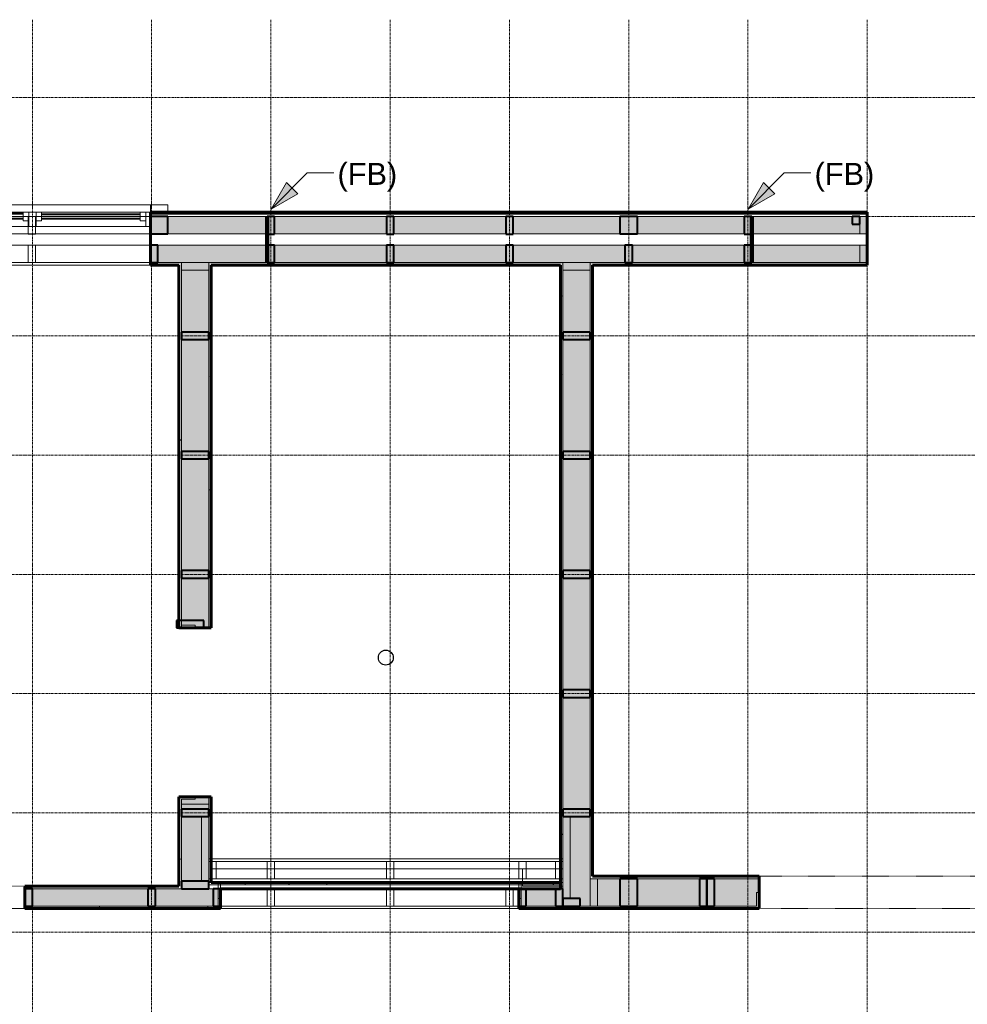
# Model space of a CAD drawing. Header units: inches. Extents: x -639 to 53, y -225 to 536.
# Tile 7 of 10: x -333 to -142, y -27 to 171. Entities that reach past the tile are written whole.
import ezdxf

# ---------------------------------------------------------------- set-up
doc = ezdxf.new("R2010")
doc.units = ezdxf.units.IN
doc.header["$MEASUREMENT"] = 0
doc.linetypes.add('Grid Line 1_2_', pattern=[0.875, 0.5, -0.125, 0.125, -0.125])
doc.linetypes.add('Overhead', pattern=[0.15625, 0.09375, -0.0625])
for name, color, linetype, lineweight in [('A-ANNO-TEXT', 2, 'Continuous', 9), ('A-DETL', 5, 'Continuous', 9), ('A-DETL-GENF', 3, 'Overhead', 9), ('A-FLOR-OTLN', 6, 'Continuous', 18), ('A-GENM', 6, 'Continuous', 9), ('A-GLAZ', 6, 'Continuous', 18), ('A-GLAZ-GLAS', 6, 'Continuous', 40), ('A-WALL', 2, 'Continuous', 18), ('A-WALL-PATT', 2, 'Continuous', 60), ('I-WALL', 2, 'Continuous', 18), ('S-BEAM', 4, 'Continuous', 9), ('S-COLS', 6, 'Continuous', 9), ('S-GRID', 1, 'Continuous', 9)]:
    doc.layers.add(name, color=color, linetype=linetype, lineweight=lineweight)
doc.styles.add('Arial_1', font='arial.ttf', dxfattribs={"height": 4.425898})
pattern_1 = [(0, (0, 0), (15.36, 3.84), [0.634, -10.886, 0.634, -10.886, -61.44]), (0, (0, 0), (15.36, 3.84), [-23.04, 0.634, -22.406, 0.634, -10.886, -26.88]), (0, (0, 0), (15.36, 3.84), [-57.6, 0.634, -7.046, 0.634, -18.566]), (120, (5.76, 1.92), (-11.005538, 11.38215), [0.634, -10.886, 0.634, -10.886, -61.44]), (120, (5.76, 1.92), (-11.005538, 11.38215), [-23.04, 0.634, -22.406, 0.634, -10.886, -26.88]), (120, (5.76, 1.92), (-11.005538, 11.38215), [-57.6, 0.634, -7.046, 0.634, -18.566]), (240, (7.68, 9.6), (-4.354462, -15.22215), [0.634, -10.886, 0.634, -10.886, -61.44]), (240, (7.68, 9.6), (-4.354462, -15.22215), [-23.04, 0.634, -22.406, 0.634, -10.886, -26.88]), (240, (7.68, 9.6), (-4.354462, -15.22215), [-57.6, 0.634, -7.046, 0.634, -18.566])]

# ---------------------------------------------------------------- blocks, each defined once
blk = doc.blocks.new('Double Casement - _2_2050CS-1788570-1st Floor Adv_ Framing with Fire Blocking')
at = {"layer": 'A-GLAZ'}
for p, q in [((-23.75, 6.81), (-27.25, 6.81)), ((-27.25, 6.81), (-27.25, 5.31)), ((-23.75, 5.31), (-23.75, 6.81)), ((-23.75, 6.81), (23.75, 6.81)), ((-23.75, 5.31), (-23.75, 6.81)), ((27.25, 6.81), (23.75, 6.81)), ((23.75, 6.81), (23.75, 5.31)), ((23.75, 6.81), (23.75, 5.31)), ((27.25, 5.31), (27.25, 6.81)), ((-27.25, 5.31), (-23.75, 5.31)), ((23.75, 5.31), (-23.75, 5.31)), ((-23.75, 5.31), (-23.75, 2.44)), ((23.75, 5.31), (-23.75, 5.31)), ((-22.83, 2.44), (-22.83, 5.31)), ((-22.83, 5.31), (-21.68, 5.31)), ((-21.68, 5.31), (-21.68, 3.59)), ((-1.86, 5.31), (-0.73, 5.31)), ((-1.86, 3.59), (-1.86, 5.31)), ((-0.73, 5.31), (-0.73, 2.44)), ((0.73, 5.31), (0.73, 2.44)), ((1.86, 5.31), (0.73, 5.31)), ((1.86, 3.59), (1.86, 5.31)), ((22.83, 5.31), (21.68, 5.31)), ((21.68, 5.31), (21.68, 3.59)), ((22.83, 5.31), (22.83, 2.44)), ((23.75, 2.44), (23.75, 5.31)), ((23.75, 5.31), (27.25, 5.31)), ((-23.75, 2.44), (23.75, 2.44)), ((-21.68, 3.59), (-22.83, 3.59)), ((-0.73, 3.59), (-1.86, 3.59)), ((0.73, 3.59), (1.86, 3.59)), ((21.68, 3.59), (22.83, 3.59))]:
    blk.add_line(p, q, dxfattribs=at)
at = {"layer": 'A-GLAZ-GLAS'}
for p, q in [((-1.86, 5), (-21.68, 5)), ((-1.86, 3.99), (-21.68, 3.99)), ((1.86, 4.93), (21.68, 4.93)), ((1.86, 4.05), (21.68, 4.05))]:
    blk.add_line(p, q, dxfattribs=at)
blk = doc.blocks.new('Trus Joist - TimberStrand LSL - Post Column - TimberStrand_ 1_3E _ 3 1_2 x 5 1_2_-1960429-1st Floor Adv_ Framing with Fire Blocking')
at = {"layer": 'S-COLS', "lineweight": 40}
for p, q in [((2.75, 1.75), (-2.75, 1.75)), ((-2.75, 1.75), (-2.75, -1.75)), ((2.75, -1.75), (2.75, 1.75)), ((-2.75, -1.75), (2.75, -1.75))]:
    blk.add_line(p, q, dxfattribs=at)
blk = doc.blocks.new('Trus Joist - TimberStrand LSL - Post Column - TimberStrand_ 1_3E _ 3 1_2 x 3 1_2_-1957847-1st Floor Adv_ Framing with Fire Blocking')
at = {"layer": 'S-COLS', "lineweight": 40}
for p, q in [((1.75, 1.75), (-1.75, 1.75)), ((-1.75, 1.75), (-1.75, -1.75)), ((1.75, -1.75), (1.75, 1.75)), ((-1.75, -1.75), (1.75, -1.75))]:
    blk.add_line(p, q, dxfattribs=at)
blk = doc.blocks.new('Opening-Door - 116_ x 94_5_-2740869-1st Floor Adv_ Framing with Fire Blocking')
at = {"layer": 'A-DETL-GENF'}
for p, q in [((53.18, 3.25), (-53.82, 3.25)), ((-53.82, -3.25), (53.18, -3.25))]:
    blk.add_line(p, q, dxfattribs=at)
at = {"layer": 'A-DETL-GENF', "linetype": 'Continuous', "lineweight": 30}
for p, q in [((-53.82, 3.25), (-53.82, -3.25)), ((53.18, -3.25), (53.18, 3.25))]:
    blk.add_line(p, q, dxfattribs=at)
blk = doc.blocks.new('Dimension Lumber - 2x4-1930577-1st Floor Adv_ Framing with Fire Blocking')
at = {"layer": 'S-BEAM', "lineweight": 40}
for p, q in [((-518.79, 84.58), (-522.29, 84.58)), ((-522.29, 84.58), (-522.29, 83.08)), ((-518.79, 83.08), (-518.79, 84.58)), ((-522.29, 83.08), (-518.79, 83.08))]:
    blk.add_line(p, q, dxfattribs=at)
blk = doc.blocks.new('Dimension Lumber - 2x4-1930595-1st Floor Adv_ Framing with Fire Blocking')
at = {"layer": 'S-BEAM', "lineweight": 40}
for p, q in [((-330.29, -3.42), (-331.79, -3.42)), ((-331.79, -3.42), (-331.79, -6.92)), ((-330.29, -6.92), (-330.29, -3.42)), ((-331.79, -6.92), (-330.29, -6.92))]:
    blk.add_line(p, q, dxfattribs=at)
blk = doc.blocks.new('Dimension Lumber - 2x6-1930573-1st Floor Adv_ Framing with Fire Blocking')
at = {"layer": 'S-BEAM', "lineweight": 40}
for p, q in [((-600.79, 432.58), (-606.29, 432.58)), ((-606.29, 432.58), (-606.29, 431.08)), ((-600.79, 431.08), (-600.79, 432.58)), ((-606.29, 431.08), (-600.79, 431.08))]:
    blk.add_line(p, q, dxfattribs=at)
blk = doc.blocks.new('Dimension Lumber - 2x6-3135711-1st Floor Adv_ Framing with Fire Blocking')
at = {"layer": 'S-BEAM', "lineweight": 40}
for p, q in [((-300.29, -1.92), (-300.29, -3.42)), ((-294.79, -1.92), (-300.29, -1.92)), ((-294.79, -3.42), (-294.79, -1.92)), ((-300.29, -3.42), (-294.79, -3.42))]:
    blk.add_line(p, q, dxfattribs=at)
blk = doc.blocks.new('Dimension Lumber - 2x4-1930597-1st Floor Adv_ Framing with Fire Blocking')
at = {"layer": 'S-BEAM', "lineweight": 40}
for p, q in [((-223.54, -3.42), (-225.04, -3.42)), ((-225.04, -3.42), (-225.04, -6.92)), ((-223.54, -6.92), (-223.54, -3.42)), ((-225.04, -6.92), (-223.54, -6.92))]:
    blk.add_line(p, q, dxfattribs=at)
blk = doc.blocks.new('Dimension Lumber - 2x6-2740842-1st Floor Adv_ Framing with Fire Blocking')
at = {"layer": 'S-BEAM', "lineweight": 40}
for p, q in [((-193.04, -1.42), (-194.54, -1.42)), ((-194.54, -1.42), (-194.54, -6.92)), ((-193.04, -6.92), (-193.04, -1.42)), ((-194.54, -6.92), (-193.04, -6.92))]:
    blk.add_line(p, q, dxfattribs=at)
blk = doc.blocks.new('Dimension Lumber - 2x6-2740817-1st Floor Adv_ Framing with Fire Blocking')
at = {"layer": 'S-BEAM', "lineweight": 40}
for p, q in [((-194.54, -1.42), (-196.04, -1.42)), ((-196.04, -1.42), (-196.04, -6.92)), ((-194.54, -6.92), (-194.54, -1.42)), ((-196.04, -6.92), (-194.54, -6.92))]:
    blk.add_line(p, q, dxfattribs=at)
blk = doc.blocks.new('Dimension Lumber - 2x4-1930783-1st Floor Adv_ Framing with Fire Blocking')
at = {"layer": 'S-BEAM'}
for p, q in [((-42.29, 60.35), (-45.79, 60.35)), ((-45.79, 60.35), (-45.79, 58.85)), ((-42.29, 58.85), (-42.29, 60.35)), ((-45.79, 58.85), (-42.29, 58.85))]:
    blk.add_line(p, q, dxfattribs=at)
blk = doc.blocks.new('Dimension Lumber - 2x4-2852017-1st Floor Adv_ Framing with Fire Blocking')
at = {"layer": 'S-BEAM'}
for p, q in [((-281.54, 2.08), (-283.04, 2.08)), ((-283.04, 2.08), (-283.04, -1.42)), ((-281.54, -1.42), (-281.54, 2.08)), ((-283.04, -1.42), (-281.54, -1.42))]:
    blk.add_line(p, q, dxfattribs=at)
blk = doc.blocks.new('Opening-Door - 5034-3138701-1st Floor Adv_ Framing with Fire Blocking')
at = {"layer": 'A-DETL-GENF'}
for p, q in [((29.68, 2), (-30.32, 2)), ((-30.32, -2), (29.68, -2))]:
    blk.add_line(p, q, dxfattribs=at)
at = {"layer": 'A-DETL-GENF', "linetype": 'Continuous', "lineweight": 30}
for p, q in [((-30.32, 2), (-30.32, -2)), ((29.68, -2), (29.68, 2))]:
    blk.add_line(p, q, dxfattribs=at)
blk = doc.blocks.new('Opening-Door - 4080-2858558-1st Floor Adv_ Framing with Fire Blocking')
at = {"layer": 'A-DETL-GENF'}
for p, q in [((23.68, 2.25), (-24.32, 2.25)), ((-24.32, -2.25), (23.68, -2.25))]:
    blk.add_line(p, q, dxfattribs=at)
at = {"layer": 'A-DETL-GENF', "linetype": 'Continuous', "lineweight": 30}
for p, q in [((-24.32, 2.25), (-24.32, -2.25)), ((23.68, -2.25), (23.68, 2.25))]:
    blk.add_line(p, q, dxfattribs=at)
blk = doc.blocks.new('Dimension Lumber - 2x4-2866082-1st Floor Adv_ Framing with Fire Blocking')
at = {"layer": 'S-BEAM'}
for p, q in [((-293.29, 2.08), (-294.79, 2.08)), ((-294.79, 2.08), (-294.79, -1.42)), ((-293.29, -1.42), (-293.29, 2.08)), ((-294.79, -1.42), (-293.29, -1.42))]:
    blk.add_line(p, q, dxfattribs=at)

msp = doc.modelspace()

# ---------------------------------------------------------------- hatches: boundary and pattern name
at = {"layer": 'A-ANNO-TEXT'}
for points in [[(-282.2523, 133.3146), (-276.8878, 136.4462), (-279.1723, 138.7089)], [(-186.2523, 133.3146), (-180.8878, 136.4462), (-183.1723, 138.7089)]]:
    msp.add_hatch(color=7, dxfattribs=at).paths.add_polyline_path(points, flags=0)
at = {"layer": 'A-WALL-PATT', "lineweight": 9}
h = msp.add_hatch(dxfattribs=at)
h.set_pattern_fill('FP_2', color=256, style=0, pattern_type=2)
h.set_pattern_definition([(135, (0, 0), (-4.006467, -4.006467), [])])
h.paths.add_polyline_path([(-41.7861, 132.3321), (-41.4111, 132.3321), (-41.4111, 132.7071), (-90.2865, 132.7071), (-90.2865, 132.3321), (-43.5481, 132.3321)], flags=0)
h.paths.add_polyline_path([(-162.2865, 132.3321), (-162.2865, 132.7071), (-306.5361, 132.7071), (-306.5361, 132.3321), (-282.2427, 132.3321)], flags=0)
h.paths.add_polyline_path([(-354.0361, 132.3321), (-354.0361, 132.7071), (-449.0361, 132.7071), (-449.0361, 132.3321), (-377.7206, 132.3321)], flags=0)
h.paths.add_polyline_path([(-497.0679, 132.3321), (-485.0361, 132.3321), (-485.0361, 132.7071), (-522.7861, 132.7071), (-522.7861, 132.3321), (-512.5361, 132.3321)], flags=0)
at = {"layer": 'A-WALL-PATT'}
h = msp.add_hatch(color=256, dxfattribs=at)
h.paths.add_polyline_path([(-42.2861, 128.3321), (-42.2861, 131.8321), (-90.2865, 131.8321), (-90.2865, 128.3321), (-43.5481, 128.3321)], flags=0)
h.paths.add_polyline_path([(-162.2865, 128.3321), (-162.2865, 131.8321), (-306.5361, 131.8321), (-306.5361, 128.3321), (-282.2427, 128.3321)], flags=0)
h.paths.add_polyline_path([(-354.0361, 128.3321), (-354.0361, 131.8321), (-449.0361, 131.8321), (-449.0361, 128.3321), (-377.7206, 128.3321)], flags=0)
h.paths.add_polyline_path([(-485.0361, 128.3321), (-485.0361, 131.8321), (-518.7861, 131.8321), (-518.7861, 128.3321), (-497.0679, 128.3321)], flags=0)
h = msp.add_hatch(color=256, dxfattribs=at)
h.paths.add_polyline_path([(-51.5361, 122.5821), (-48.0361, 122.5821), (-48.0361, 126.0821), (-90.2865, 126.0821), (-90.2865, 122.5821)], flags=0)
h.paths.add_polyline_path([(-162.2865, 122.5821), (-162.2865, 126.0821), (-306.5361, 126.0821), (-306.5361, 122.5821), (-218.0361, 122.5821)], flags=0)
h.paths.add_polyline_path([(-354.0361, 122.5821), (-354.0361, 126.0821), (-449.0361, 126.0821), (-449.0361, 122.5821), (-377.7206, 122.5821)], flags=0)
h.paths.add_polyline_path([(-485.0361, 122.5821), (-485.0361, 126.0821), (-513.0361, 126.0821), (-513.0361, 122.5821), (-497.0679, 122.5821)], flags=0)
at = {"layer": 'A-WALL-PATT', "lineweight": 9}
h = msp.add_hatch(dxfattribs=at)
h.set_pattern_fill('FP_1', color=256, style=0, pattern_type=2)
h.set_pattern_definition(pattern_1)
h.paths.add_polyline_path([(-52.0361, 122.0821), (-51.5361, 122.0821), (-51.5361, 122.5821), (-90.2865, 122.5821), (-90.2865, 122.0821)], flags=0)
h.paths.add_polyline_path([(-162.2865, 122.0821), (-162.2865, 122.5821), (-218.0361, 122.5821), (-218.0361, 122.0821), (-217.5361, 122.0821)], flags=0)
h.paths.add_polyline_path([(-224.0361, 122.0821), (-223.5361, 122.0821), (-223.5361, 122.5821), (-294.7861, 122.5821), (-294.7861, 122.0821), (-282.2427, 122.0821)], flags=0)
h.paths.add_polyline_path([(-306.5361, 122.0821), (-300.2861, 122.0821), (-300.2861, 122.5821), (-306.5361, 122.5821)], flags=0)
h.paths.add_polyline_path([(-354.0361, 122.0821), (-354.0361, 122.5821), (-440.5361, 122.5821), (-440.5361, 122.0821), (-377.7206, 122.0821)], flags=0)
h.paths.add_polyline_path([(-444.5361, 122.0821), (-444.0361, 122.0821), (-444.0361, 122.5821), (-449.0361, 122.5821), (-449.0361, 122.0821)], flags=0)
h.paths.add_polyline_path([(-497.0679, 122.0821), (-485.0361, 122.0821), (-485.0361, 122.5821), (-512.5361, 122.5821), (-512.5361, 122.0821)], flags=0)
h = msp.add_hatch(dxfattribs=at)
h.set_pattern_fill('FP_1', color=256, style=0, pattern_type=2)
h.set_pattern_definition(pattern_1)
h.paths.add_polyline_path([(-300.7861, -7.4179), (-300.2861, -7.4179), (-300.2861, -6.9179), (-300.7861, -6.9179)], flags=0)
h.paths.add_polyline_path([(-300.2861, -3.4179), (-300.2861, 14.5821), (-297.5361, 14.5821), (-297.5361, 15.0821), (-300.7861, 15.0821), (-300.7861, -3.4179)], flags=0)
h.paths.add_polyline_path([(-297.5361, 49.0821), (-297.5361, 49.5821), (-300.2861, 49.5821), (-300.2861, 122.0821), (-300.7861, 122.0821), (-300.7861, 49.0821)], flags=0)
at = {"layer": 'A-WALL-PATT'}
h = msp.add_hatch(color=256, dxfattribs=at)
h.paths.add_polyline_path([(-300.2861, -6.9179), (-294.7861, -6.9179), (-294.7861, 15.0821), (-297.5361, 15.0821), (-297.5361, 14.5821), (-300.2861, 14.5821), (-300.2861, -3.4179)], flags=0)
h.paths.add_polyline_path([(-294.7861, 49.0821), (-294.7861, 122.5821), (-300.2861, 122.5821), (-300.2861, 49.5821), (-297.5361, 49.5821), (-297.5361, 49.0821)], flags=0)
at = {"layer": 'A-WALL-PATT', "lineweight": 9}
h = msp.add_hatch(dxfattribs=at)
h.set_pattern_fill('FP_1', color=256, style=0, pattern_type=2)
h.set_pattern_definition(pattern_1)
h.paths.add_polyline_path([(-294.7861, -2.6679), (-294.2861, -2.6679), (-294.2861, 15.0821), (-294.7861, 15.0821), (-294.7861, -1.9382)], flags=0)
h.paths.add_polyline_path([(-294.2861, 49.0821), (-294.2861, 122.0821), (-294.7861, 122.0821), (-294.7861, 49.0821)], flags=0)
h = msp.add_hatch(dxfattribs=at)
h.set_pattern_fill('FP_1', color=256, style=0, pattern_type=2)
h.set_pattern_definition(pattern_1)
h.paths.add_polyline_path([(-224.0361, -1.4179), (-223.5361, -1.4179), (-223.5361, 122.0821), (-224.0361, 122.0821), (-224.0361, 4.2155)], flags=0)
at = {"layer": 'A-WALL-PATT'}
msp.add_hatch(color=256, dxfattribs=at).paths.add_polyline_path([(-222.569, -6.9179), (-218.0361, -6.9179), (-218.0361, 122.5821), (-223.5361, 122.5821), (-223.5361, -6.9179)], flags=0)
at = {"layer": 'A-WALL-PATT', "lineweight": 9}
h = msp.add_hatch(dxfattribs=at)
h.set_pattern_fill('FP_1', color=256, style=0, pattern_type=2)
h.set_pattern_definition(pattern_1)
h.paths.add_polyline_path([(-217.5361, -7.4179), (-217.5361, -6.9179), (-218.0361, -6.9179), (-218.0361, -7.4179)], flags=0)
h.paths.add_polyline_path([(-217.5361, -1.4179), (-217.5361, 122.0821), (-218.0361, 122.0821), (-218.0361, -1.4179)], flags=0)
at = {"layer": 'A-WALL-PATT'}
h = msp.add_hatch(color=256, dxfattribs=at)
h.paths.add_polyline_path([(-218.0361, -6.9179), (-184.5361, -6.9179), (-184.5361, -4.1679), (-184.0361, -4.1679), (-184.0361, -1.4179), (-218.0361, -1.4179)], flags=0)
h.paths.add_polyline_path([(-51.5361, -6.9179), (-51.5361, -1.4179), (-77.0361, -1.4179), (-77.0361, -4.1679), (-76.5361, -4.1679), (-76.5361, -6.9179), (-52.0361, -6.9179)], flags=0)
at = {"layer": 'A-WALL-PATT', "lineweight": 9}
h = msp.add_hatch(dxfattribs=at)
h.set_pattern_fill('FP_1', color=256, style=0, pattern_type=2)
h.set_pattern_definition(pattern_1)
h.paths.add_polyline_path([(-184.0361, -1.4179), (-184.0361, -0.9179), (-217.5361, -0.9179), (-217.5361, -1.4179), (-186.7648, -1.4179)], flags=0)
h.paths.add_polyline_path([(-52.0361, -1.4179), (-52.0361, -0.9179), (-77.0361, -0.9179), (-77.0361, -1.4179)], flags=0)
at = {"layer": 'A-WALL-PATT'}
h = msp.add_hatch(color=256, dxfattribs=at)
h.paths.add_polyline_path([(-440.0361, -6.9179), (-379.7861, -6.9179), (-379.7861, -3.4179), (-440.5361, -3.4179), (-440.5361, -6.9179)], flags=0)
h.paths.add_polyline_path([(-300.7861, -6.9179), (-300.2861, -6.9179), (-300.2861, -3.4179), (-331.7861, -3.4179), (-331.7861, -6.9179), (-306.1122, -6.9179)], flags=0)
at = {"layer": 'A-WALL-PATT', "lineweight": 9}
h = msp.add_hatch(dxfattribs=at)
h.set_pattern_fill('FP_1', color=256, style=0, pattern_type=2)
h.set_pattern_definition(pattern_1)
h.paths.add_polyline_path([(-329.9816, -3.4179), (-300.7861, -3.4179), (-300.7861, -2.9179), (-331.7861, -2.9179), (-331.7861, -3.4179)], flags=0)
h.paths.add_polyline_path([(-379.7861, -3.4179), (-379.7861, -2.9179), (-440.0361, -2.9179), (-440.0361, -3.4179)], flags=0)
at = {"layer": 'A-WALL-PATT', "lineweight": 18}
h = msp.add_hatch(color=256, dxfattribs=at)
h.paths.add_polyline_path([(-292.9111, -6.9179), (-292.9111, -5.4179), (-292.4111, -5.4179), (-292.4111, -3.4179), (-294.7861, -3.4179), (-294.7861, -6.9179), (-294.1774, -6.9179)], flags=0)
h.paths.add_polyline_path([(-231.9111, -6.9179), (-223.5361, -6.9179), (-223.5361, -3.4179), (-232.4111, -3.4179), (-232.4111, -5.4179), (-231.9111, -5.4179)], flags=0)
at = {"layer": 'A-WALL-PATT', "lineweight": 9}
h = msp.add_hatch(dxfattribs=at)
h.set_pattern_fill('FP_1', color=256, style=0, pattern_type=2)
h.set_pattern_definition(pattern_1)
h.paths.add_polyline_path([(-224.0361, -2.6679), (-224.0361, -2.1679), (-294.2861, -2.1679), (-294.2861, -2.6679), (-234.5038, -2.6679)], flags=0)
h = msp.add_hatch(dxfattribs=at)
h.set_pattern_fill('FP_1', color=256, style=0, pattern_type=2)
h.set_pattern_definition(pattern_1)
h.paths.add_polyline_path([(-294.7861, -7.4179), (-292.4111, -7.4179), (-292.4111, -5.4179), (-292.9111, -5.4179), (-292.9111, -6.9179), (-300.2861, -6.9179), (-300.2861, -7.4179)], flags=0)
h.paths.add_polyline_path([(-222.569, -7.4179), (-218.0361, -7.4179), (-218.0361, -6.9179), (-231.9111, -6.9179), (-231.9111, -5.4179), (-232.4111, -5.4179), (-232.4111, -7.4179), (-224.0361, -7.4179)], flags=0)
h = msp.add_hatch(dxfattribs=at)
h.set_pattern_fill('FP_1', color=256, style=0, pattern_type=2)
h.set_pattern_definition(pattern_1)
h.paths.add_polyline_path([(-186.7648, -7.4179), (-184.0361, -7.4179), (-184.0361, -4.1679), (-184.5361, -4.1679), (-184.5361, -6.9179), (-217.5361, -6.9179), (-217.5361, -7.4179), (-210.6343, -7.4179)], flags=0)
h.paths.add_polyline_path([(-77.0361, -7.4179), (-52.0361, -7.4179), (-52.0361, -6.9179), (-76.5361, -6.9179), (-76.5361, -4.1679), (-77.0361, -4.1679)], flags=0)
h = msp.add_hatch(dxfattribs=at)
h.set_pattern_fill('FP_1', color=256, style=0, pattern_type=2)
h.set_pattern_definition(pattern_1)
h.paths.add_polyline_path([(-306.1122, -7.4179), (-300.7861, -7.4179), (-300.7861, -6.9179), (-331.7861, -6.9179), (-331.7861, -7.4179), (-329.9816, -7.4179)], flags=0)
h.paths.add_polyline_path([(-444.0361, -7.4179), (-379.7861, -7.4179), (-379.7861, -6.9179), (-444.0361, -6.9179)], flags=0)

# ---------------------------------------------------------------- linework, layer by layer
at = {"layer": 'A-ANNO-TEXT', "color": 7}
for p, q in [((-282.2523, 133.3146), (-274.9645, 140.6727)), ((-279.1723, 138.7089), (-282.2523, 133.3146)), ((-276.8878, 136.4462), (-279.1723, 138.7089)), ((-274.9645, 140.6727), (-269.6371, 140.6727)), ((-186.2523, 133.3146), (-178.9645, 140.6727)), ((-183.1723, 138.7089), (-186.2523, 133.3146)), ((-180.8878, 136.4462), (-183.1723, 138.7089)), ((-178.9645, 140.6727), (-173.6371, 140.6727)), ((-282.2523, 133.3146), (-276.8878, 136.4462)), ((-186.2523, 133.3146), (-180.8878, 136.4462))]:
    msp.add_line(p, q, dxfattribs=at)
at = {"layer": 'A-DETL', "lineweight": 106}
for p, q in [((-283.0361, 131.8321), (-283.0361, 122.5821)), ((-185.5361, 131.8321), (-185.5361, 122.5821))]:
    msp.add_line(p, q, dxfattribs=at)
at = {"layer": 'A-DETL', "lineweight": 30}
msp.add_circle((-259.1611, 43.0821), 1.5, dxfattribs=at)
at = {"layer": 'A-FLOR-OTLN'}
for p, q in [((-223.5361, 2.5821), (-294.7861, 2.5821)), ((-294.7861, -2.1679), (-294.2861, -2.1679)), ((-292.9111, -2.1679), (-292.9111, -7.4179)), ((-231.9111, -7.4179), (-231.9111, -2.1679)), ((-224.0361, -2.1679), (-223.5361, -2.1679)), ((-292.4111, -7.4179), (-232.4111, -7.4179))]:
    msp.add_line(p, q, dxfattribs=at)
at = {"layer": 'A-WALL'}
for p, q in [((-354.0361, 132.7071), (-306.5361, 132.7071)), ((-162.2865, 132.3321), (-306.5361, 132.3321)), ((-162.2865, 131.8321), (-306.5361, 131.8321)), ((-162.2865, 128.3321), (-306.5361, 128.3321)), ((-162.2865, 126.0821), (-306.5361, 126.0821)), ((-306.5361, 122.0821), (-354.0361, 122.0821)), ((-300.2861, 122.5821), (-306.5361, 122.5821)), ((-223.5361, 122.5821), (-294.7861, 122.5821)), ((-162.2865, 122.5821), (-218.0361, 122.5821))]:
    msp.add_line(p, q, dxfattribs=at)
at = {"layer": 'A-WALL', "lineweight": 60}
for p, q in [((-162.2865, 132.7071), (-306.5361, 132.7071)), ((-306.5361, 132.7071), (-306.5361, 122.0821)), ((-162.2865, 122.0821), (-162.2865, 132.7071)), ((-306.5361, 122.0821), (-300.7861, 122.0821)), ((-294.2861, 122.0821), (-224.0361, 122.0821)), ((-217.5361, 122.0821), (-162.2865, 122.0821))]:
    msp.add_line(p, q, dxfattribs=at)
at = {"layer": 'I-WALL', "lineweight": 60}
for p, q in [((-300.7861, 122.0821), (-300.7861, 49.0821)), ((-294.2861, 49.0821), (-294.2861, 122.0821)), ((-224.0361, -3.4179), (-224.0361, 122.0821)), ((-217.5361, -0.9179), (-217.5361, 122.0821)), ((-300.7861, 49.0821), (-294.2861, 49.0821)), ((-294.2861, 15.0821), (-300.7861, 15.0821)), ((-300.7861, 15.0821), (-300.7861, -2.9179)), ((-294.2861, -2.1679), (-294.2861, 15.0821)), ((-184.0361, -0.9179), (-217.5361, -0.9179)), ((-184.0361, -7.4179), (-184.0361, -0.9179)), ((-300.7861, -2.9179), (-331.7861, -2.9179)), ((-331.7861, -2.9179), (-331.7861, -7.4179)), ((-224.0361, -2.1679), (-294.2861, -2.1679)), ((-292.4111, -7.4179), (-292.4111, -3.4179)), ((-224.0361, -3.4179), (-292.4111, -3.4179)), ((-232.4111, -3.4179), (-232.4111, -7.4179)), ((-331.7861, -7.4179), (-292.4111, -7.4179)), ((-232.4111, -7.4179), (-184.0361, -7.4179))]:
    msp.add_line(p, q, dxfattribs=at)
at = {"layer": 'I-WALL'}
for p, q in [((-300.2861, 122.5821), (-300.2861, 49.5821)), ((-294.7861, 49.0821), (-294.7861, 122.5821)), ((-223.5361, 122.5821), (-223.5361, -3.4179)), ((-218.0361, 122.5821), (-218.0361, -1.4179)), ((-300.2861, 49.5821), (-297.5361, 49.5821)), ((-297.5361, 49.0821), (-297.5361, 49.5821)), ((-300.2861, 14.5821), (-300.2861, -3.4179)), ((-297.5361, 14.5821), (-300.2861, 14.5821)), ((-297.5361, 14.5821), (-297.5361, 15.0821)), ((-294.7861, -3.4179), (-294.7861, 15.0821)), ((-224.0361, 0.5821), (-294.2861, 0.5821)), ((-224.0361, -1.4179), (-294.2861, -1.4179)), ((-184.0361, -1.4179), (-218.0361, -1.4179)), ((-300.2861, -3.4179), (-331.7861, -3.4179)), ((-224.0361, -2.6679), (-294.7861, -2.6679)), ((-292.4111, -3.4179), (-294.7861, -3.4179)), ((-292.4111, -3.4179), (-292.4111, -2.1679)), ((-232.4111, -3.4179), (-232.4111, -2.1679)), ((-224.0361, -3.4179), (-223.5361, -3.4179)), ((-292.4111, -5.4179), (-292.9111, -5.4179)), ((-231.9111, -5.4179), (-232.4111, -5.4179)), ((-184.0361, -4.1679), (-184.5361, -4.1679)), ((-184.5361, -6.9179), (-184.5361, -4.1679)), ((-331.7861, -6.9179), (-292.9111, -6.9179)), ((-231.9111, -6.9179), (-184.5361, -6.9179))]:
    msp.add_line(p, q, dxfattribs=at)
at = {"layer": 'S-BEAM'}
for p, q in [((-163.7861, 131.8321), (-447.5357, 131.8321)), ((-163.7861, 128.3321), (-163.7861, 131.8321)), ((-163.7861, 131.8321), (-162.2861, 131.8321)), ((-162.2861, 131.8321), (-162.2861, 128.3321)), ((-163.7861, 128.3321), (-447.5357, 128.3321)), ((-162.2861, 128.3321), (-163.7861, 128.3321)), ((-163.7861, 126.0821), (-440.5361, 126.0821)), ((-163.7861, 122.5821), (-163.7861, 126.0821)), ((-163.7861, 126.0821), (-162.2861, 126.0821)), ((-162.2861, 126.0821), (-162.2861, 122.5821)), ((-163.7861, 122.5821), (-440.5361, 122.5821)), ((-300.2861, 121.0821), (-294.7861, 121.0821)), ((-300.2861, 49.0821), (-300.2861, 121.0821)), ((-294.7861, 49.0821), (-294.7861, 121.0821)), ((-223.5361, 121.0821), (-218.0361, 121.0821)), ((-223.5361, -6.9179), (-223.5361, 121.0821)), ((-218.0361, -6.9179), (-218.0361, 121.0821)), ((-162.2861, 122.5821), (-163.7861, 122.5821)), ((-294.7861, 49.0821), (-300.2861, 49.0821)), ((-300.2861, 13.5821), (-294.7861, 13.5821)), ((-300.2861, -3.4179), (-300.2861, 13.5821)), ((-294.7861, -3.4179), (-294.7861, 13.5821)), ((-296.2861, 11.0821), (-294.7861, 11.0821)), ((-296.2861, 11.0821), (-296.2861, -1.9179)), ((-294.7861, -1.9179), (-294.7861, 11.0821)), ((-223.5361, 11.0821), (-222.0361, 11.0821)), ((-223.5361, 11.0821), (-223.5361, -5.4179)), ((-222.0361, -5.4179), (-222.0361, 11.0821)), ((-293.2861, -1.4179), (-293.2861, 2.0821)), ((-223.5361, 2.0821), (-293.2861, 2.0821)), ((-223.5361, 2.0821), (-223.5361, -1.4179)), ((-231.6611, -2.9179), (-231.6611, 0.5821)), ((-223.5361, 0.5821), (-231.6611, 0.5821)), ((-223.5361, 0.5821), (-223.5361, -2.9179)), ((-294.7861, -1.9179), (-296.2861, -1.9179)), ((-223.5361, -1.4179), (-293.2861, -1.4179)), ((-216.5361, -6.9179), (-216.5361, -1.4179)), ((-193.0361, -1.4179), (-216.5361, -1.4179)), ((-193.0361, -1.4179), (-193.0361, -6.9179)), ((-330.2861, -6.9179), (-330.2861, -3.4179)), ((-225.0361, -3.4179), (-330.2861, -3.4179)), ((-294.7861, -3.4179), (-300.2861, -3.4179)), ((-223.5361, -2.9179), (-231.6611, -2.9179)), ((-225.0361, -3.4179), (-225.0361, -6.9179)), ((-222.0361, -5.4179), (-223.5361, -5.4179)), ((-225.0361, -6.9179), (-330.2861, -6.9179)), ((-218.0361, -6.9179), (-223.5361, -6.9179)), ((-193.0361, -6.9179), (-216.5361, -6.9179))]:
    msp.add_line(p, q, dxfattribs=at)
at = {"layer": 'S-BEAM', "lineweight": 40}
for p, q in [((-163.7861, 131.8321), (-165.2861, 131.8321)), ((-165.2861, 131.8321), (-165.2861, 130.3321)), ((-163.7861, 130.3321), (-163.7861, 131.8321)), ((-165.2861, 130.3321), (-163.7861, 130.3321))]:
    msp.add_line(p, q, dxfattribs=at)
at = {"layer": 'S-GRID', "linetype": 'Grid Line 1_2_'}
for p, q in [((-330.2861, 171.4586), (-330.2861, -224.8316)), ((-306.2861, 171.4586), (-306.2861, -224.8316)), ((-282.2861, 171.4586), (-282.2861, -224.8316)), ((-258.2861, 171.4586), (-258.2861, -224.8316)), ((-234.2861, 171.4586), (-234.2861, -224.8316)), ((-210.2861, 171.4586), (-210.2861, -224.8316)), ((-186.2861, 171.4586), (-186.2861, -224.8316)), ((-162.2861, 171.4586), (-162.2861, -224.8316)), ((52.715, 155.8321), (-638.9476, 155.8321)), ((52.715, 131.8321), (-638.9476, 131.8321)), ((52.715, 107.8321), (-638.9476, 107.8321)), ((52.715, 83.8321), (-638.9476, 83.8321)), ((52.715, 59.8321), (-638.9476, 59.8321)), ((52.715, 35.8321), (-638.9476, 35.8321)), ((52.715, 11.8321), (-638.9476, 11.8321)), ((52.715, -12.1679), (-638.9476, -12.1679))]:
    msp.add_line(p, q, dxfattribs=at)

# ---------------------------------------------------------------- block references
at = {"layer": 'A-GENM'}
msp.add_blockref('Opening-Door - 116_ x 94_5_-2740869-1st Floor Adv_ Framing with Fire Blocking', (-130.2137, -4.1679), dxfattribs=at)
at = {"layer": 'A-GENM', "rotation": 180}
for name, p in [('Opening-Door - 4080-2858558-1st Floor Adv_ Framing with Fire Blocking', (-356.1085, -5.1679)), ('Opening-Door - 5034-3138701-1st Floor Adv_ Framing with Fire Blocking', (-262.7335, -5.4179))]:
    msp.add_blockref(name, p, dxfattribs=at)
at = {"layer": 'A-GLAZ'}
msp.add_blockref('Double Casement - _2_2050CS-1788570-1st Floor Adv_ Framing with Fire Blocking', (-330.2861, 127.3946), dxfattribs=at)
at = {"layer": 'S-BEAM', "rotation": 89.99999999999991}
for name, p in [('Dimension Lumber - 2x4-1930783-1st Floor Adv_ Framing with Fire Blocking', (-270.8049, 174.1182)), ('Dimension Lumber - 2x4-1930577-1st Floor Adv_ Framing with Fire Blocking', (-198.4541, 650.6182)), ('Dimension Lumber - 2x4-1930577-1st Floor Adv_ Framing with Fire Blocking', (-174.4541, 650.6182)), ('Dimension Lumber - 2x4-1930577-1st Floor Adv_ Framing with Fire Blocking', (-150.4541, 650.6182)), ('Dimension Lumber - 2x4-1930577-1st Floor Adv_ Framing with Fire Blocking', (-102.4541, 650.6182)), ('Dimension Lumber - 2x4-1930783-1st Floor Adv_ Framing with Fire Blocking', (-270.8049, 168.3682)), ('Dimension Lumber - 2x4-1930577-1st Floor Adv_ Framing with Fire Blocking', (-221.9537, 644.8682)), ('Dimension Lumber - 2x4-1930577-1st Floor Adv_ Framing with Fire Blocking', (-198.4541, 644.8682)), ('Dimension Lumber - 2x4-1930577-1st Floor Adv_ Framing with Fire Blocking', (-174.4541, 644.8682)), ('Dimension Lumber - 2x4-1930577-1st Floor Adv_ Framing with Fire Blocking', (-150.4541, 644.8682)), ('Dimension Lumber - 2x4-1930577-1st Floor Adv_ Framing with Fire Blocking', (-126.4541, 644.8682)), ('Dimension Lumber - 2x4-1930577-1st Floor Adv_ Framing with Fire Blocking', (-102.4541, 644.8682)), ('Dimension Lumber - 2x4-1930577-1st Floor Adv_ Framing with Fire Blocking', (-222.4541, 515.3682)), ('Dimension Lumber - 2x4-1930577-1st Floor Adv_ Framing with Fire Blocking', (-209.3291, 515.3682)), ('Dimension Lumber - 2x4-1930577-1st Floor Adv_ Framing with Fire Blocking', (-147.8291, 515.3682))]:
    msp.add_blockref(name, p, dxfattribs=at)
at = {"layer": 'S-BEAM'}
for name, p in [('Dimension Lumber - 2x6-1930573-1st Floor Adv_ Framing with Fire Blocking', (306, -324)), ('Dimension Lumber - 2x6-1930573-1st Floor Adv_ Framing with Fire Blocking', (382.75, -324)), ('Dimension Lumber - 2x6-1930573-1st Floor Adv_ Framing with Fire Blocking', (306, -348)), ('Dimension Lumber - 2x6-1930573-1st Floor Adv_ Framing with Fire Blocking', (382.75, -348)), ('Dimension Lumber - 2x6-1930573-1st Floor Adv_ Framing with Fire Blocking', (306, -372)), ('Dimension Lumber - 2x6-1930573-1st Floor Adv_ Framing with Fire Blocking', (382.75, -372)), ('Dimension Lumber - 2x6-1930573-1st Floor Adv_ Framing with Fire Blocking', (305, -382)), ('Dimension Lumber - 2x6-1930573-1st Floor Adv_ Framing with Fire Blocking', (382.75, -396)), ('Dimension Lumber - 2x6-1930573-1st Floor Adv_ Framing with Fire Blocking', (306, -420)), ('Dimension Lumber - 2x6-1930573-1st Floor Adv_ Framing with Fire Blocking', (382.75, -420)), ('Dimension Lumber - 2x4-2866082-1st Floor Adv_ Framing with Fire Blocking', (0, 0)), ('Dimension Lumber - 2x4-2852017-1st Floor Adv_ Framing with Fire Blocking', (0, 0)), ('Dimension Lumber - 2x4-2852017-1st Floor Adv_ Framing with Fire Blocking', (24, 0)), ('Dimension Lumber - 2x4-2852017-1st Floor Adv_ Framing with Fire Blocking', (50.625, 0)), ('Dimension Lumber - 2x4-2852017-1st Floor Adv_ Framing with Fire Blocking', (58, 0)), ('Dimension Lumber - 2x6-3135711-1st Floor Adv_ Framing with Fire Blocking', (0, 0)), ('Dimension Lumber - 2x6-2740817-1st Floor Adv_ Framing with Fire Blocking', (0, 0)), ('Dimension Lumber - 2x6-2740842-1st Floor Adv_ Framing with Fire Blocking', (0, 0)), ('Dimension Lumber - 2x4-1930595-1st Floor Adv_ Framing with Fire Blocking', (0, 0)), ('Dimension Lumber - 2x4-2852017-1st Floor Adv_ Framing with Fire Blocking', (0, -5.5)), ('Dimension Lumber - 2x4-2852017-1st Floor Adv_ Framing with Fire Blocking', (24, -5.5)), ('Dimension Lumber - 2x4-2852017-1st Floor Adv_ Framing with Fire Blocking', (48, -5.5)), ('Dimension Lumber - 2x4-1930597-1st Floor Adv_ Framing with Fire Blocking', (0, 0)), ('Dimension Lumber - 2x4-1930577-1st Floor Adv_ Framing with Fire Blocking', (298.75, -90))]:
    msp.add_blockref(name, p, dxfattribs=at)
at = {"layer": 'S-COLS'}
for p in [(-304.7861, 130.0821), (-210.2861, 130.0821)]:
    msp.add_blockref('Trus Joist - TimberStrand LSL - Post Column - TimberStrand_ 1_3E _ 3 1_2 x 3 1_2_-1957847-1st Floor Adv_ Framing with Fire Blocking', p, dxfattribs=at)
at = {"layer": 'S-COLS', "rotation": 269.9999999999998}
msp.add_blockref('Trus Joist - TimberStrand LSL - Post Column - TimberStrand_ 1_3E _ 3 1_2 x 5 1_2_-1960429-1st Floor Adv_ Framing with Fire Blocking', (-210.2861, -4.1679), dxfattribs=at)

# ---------------------------------------------------------------- texts
at = {"layer": 'A-ANNO-TEXT', "color": 7, "char_height": 4.4259, "width": 14.256, "attachment_point": 1, "line_spacing_factor": 0.938532, "style": 'Arial_1'}
for insert in [(-268.8871, 142.6409), (-172.8871, 142.6409)]:
    msp.add_mtext('(FB)', dxfattribs=dict(at, insert=insert))

doc.saveas('drawing.dxf')
